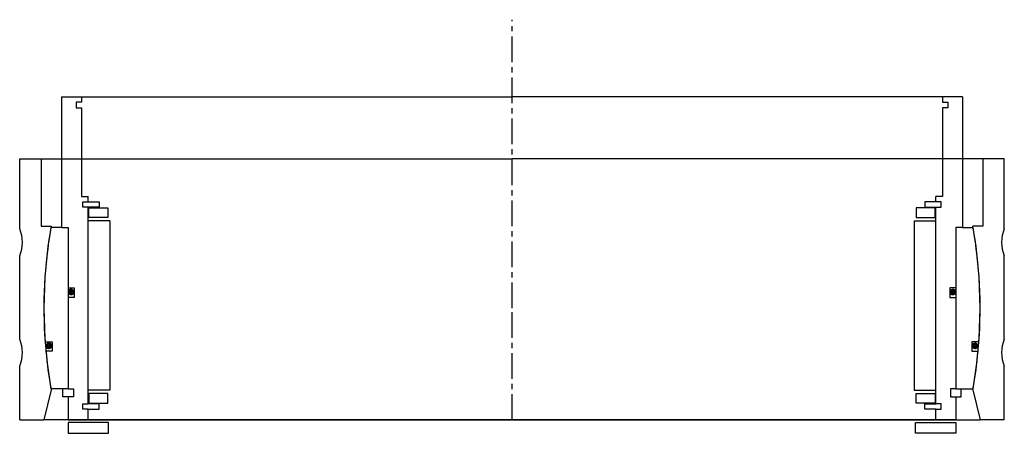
# Model space of a CAD drawing. Header units: millimetres. Extents: x -183 to 183, y -5 to 149.
import ezdxf

# ---------------------------------------------------------------- set-up
doc = ezdxf.new("R2010")
doc.units = ezdxf.units.MM
doc.header["$LTSCALE"] = 0.3
doc.header["$MEASUREMENT"] = 0
doc.linetypes.add('CENTER', pattern=[50.8, 31.75, -6.35, 6.35, -6.35])
doc.layers.get('0').update_dxf_attribs({"linetype": 'CONTINUOUS'})
doc.layers.add('Center', color=1, linetype='CENTER')

# ---------------------------------------------------------------- blocks, each defined once
blk = doc.blocks.new('house4S290')
for p, q in [((-183, 29.5), (-183, 55.5)), ((-183, 55.5), (-175, 55.5)), ((-175, 55.5), (0, 55.5)), ((-175, 55.5), (-175, 30.5)), ((175, 55.5), (0, 55.5)), ((175, 55.5), (175, 30.5)), ((183, 55.5), (175, 55.5)), ((183, 29.5), (183, 55.5)), ((-175, 30.5), (-171.31, 30.5)), ((175, 30.5), (171.31, 30.5)), ((-183, -11.5), (-183, 19.5)), ((183, -11.5), (183, 19.5)), ((-183, -41.5), (-183, -21.5)), ((183, -41.5), (183, -21.5)), ((-171.32, -30.41), (-174, -41.5)), ((171.32, -30.41), (174, -41.5)), ((-183, -41.5), (-174, -41.5)), ((0, -41.5), (-174, -41.5)), ((0, -41.5), (174, -41.5)), ((183, -41.5), (174, -41.5))]:
    blk.add_line(p, q)
for centre, radius, start, end in [((-195, 24.5), 13, 337.3801, 22.6199), ((0, 0), 174, 169.9046, 190.0649), ((0, 0), 174, 349.9351, 10.0954), ((195, 24.5), 13, 157.3801, 202.6199), ((-195, -16.5), 13, 337.3801, 22.6199), ((195, -16.5), 13, 157.3801, 202.6199)]:
    blk.add_arc(centre, radius, start, end)
blk = doc.blocks.new('innerhouse-4S299')
for p, q in [((-167.5, 78.5), (-167.5, 30)), ((-167.5, 78.5), (-160, 78.5)), ((-160, 78.5), (0, 78.5)), ((-160, 78.5), (-160, 76.5)), ((160, 78.5), (0, 78.5)), ((167.5, 78.5), (160, 78.5)), ((160, 78.5), (160, 76.5)), ((167.5, 78.5), (167.5, 30)), ((-160, 76.5), (-162, 76.5)), ((-162, 76.5), (-162, 74.5)), ((-162, 74.5), (-160, 74.5)), ((-160, 74.5), (-160, 41.5)), ((160, 76.5), (162, 76.5)), ((162, 74.5), (160, 74.5)), ((160, 74.5), (160, 41.5)), ((162, 76.5), (162, 74.5)), ((-160, 41.5), (-157.5, 41.5)), ((-157.5, 39.5), (-157.5, 41.5)), ((157.5, 39.5), (157.5, 41.5)), ((160, 41.5), (157.5, 41.5)), ((-159.5, 37.5), (-159.5, 39.5)), ((-159.5, 39.5), (-157.5, 39.5)), ((-157.5, 37.5), (-159.5, 37.5)), ((-157.5, 39.5), (-153.5, 39.5)), ((-157.5, -35.5), (-157.5, 37.5)), ((-153.5, 37.5), (-157.5, 37.5)), ((-157.25, 37.25), (-150.25, 37.25)), ((-157.25, 33.75), (-157.25, 37.25)), ((-153.5, 39.5), (-153.5, 37.5)), ((-150.25, 37.25), (-150.25, 33.75)), ((157.25, 37.25), (150.25, 37.25)), ((150.25, 37.25), (150.25, 33.75)), ((153.5, 39.5), (153.5, 37.5)), ((157.5, 39.5), (153.5, 39.5)), ((153.5, 37.5), (157.5, 37.5)), ((157.25, 33.75), (157.25, 37.25)), ((159.5, 39.5), (157.5, 39.5)), ((157.5, -35.5), (157.5, 37.5)), ((157.5, 37.5), (159.5, 37.5)), ((159.5, 37.5), (159.5, 39.5)), ((-150.25, 33.75), (-157.25, 33.75)), ((150.25, 33.75), (157.25, 33.75)), ((-167.5, 30), (-171.39, 30)), ((-167.5, 30), (-165, 30)), ((-165, 30), (-165, -30)), ((-165, 30), (-165, 7.5)), ((-149.5, 32.5), (-157.5, 32.5)), ((-149.5, 32.5), (-149.5, -30.5)), ((149.5, 32.5), (149.5, -30.5)), ((149.5, 32.5), (157.5, 32.5)), ((165, 30), (165, -30)), ((165, 30), (165, 7.5)), ((167.5, 30), (165, 30)), ((167.5, 30), (171.39, 30)), ((-165, 7.5), (-162.8, 7.5)), ((-162.8, 7.5), (-162.8, 4)), ((162.8, 7.5), (162.8, 4)), ((165, 7.5), (162.8, 7.5)), ((-165, 4), (-165, -30)), ((-162.8, 4), (-165, 4)), ((162.8, 4), (165, 4)), ((165, 4), (165, -30)), ((-173.55, -12.5), (-170.88, -12.5)), ((-170.88, -12.5), (-170.88, -16)), ((173.55, -12.5), (170.88, -12.5)), ((170.88, -12.5), (170.88, -16)), ((-170.88, -16), (-173.26, -16)), ((170.88, -16), (173.26, -16)), ((-165, -30), (-171.39, -30)), ((-167, -33), (-167, -30)), ((-165, -30), (-163, -30)), ((-163, -30), (-163, -33)), ((-149.5, -30.5), (-157.5, -30.5)), ((-150.25, -31.75), (-157.25, -31.75)), ((-157.25, -31.75), (-157.25, -35.25)), ((-150.25, -35.25), (-150.25, -31.75)), ((149.5, -30.5), (157.5, -30.5)), ((150.25, -31.75), (157.25, -31.75)), ((150.25, -35.25), (150.25, -31.75)), ((157.25, -31.75), (157.25, -35.25)), ((165, -30), (163, -30)), ((163, -30), (163, -33)), ((165, -30), (171.39, -30)), ((167, -33), (167, -30)), ((-165, -33), (-167, -33)), ((-165, -33), (-165, -41.5)), ((-163, -33), (-165, -33)), ((-159.5, -37.5), (-159.5, -35.5)), ((-159.5, -35.5), (-157.5, -35.5)), ((-153.5, -35.5), (-157.5, -35.5)), ((-157.25, -35.25), (-150.25, -35.25)), ((-153.5, -37.5), (-153.5, -35.5)), ((157.25, -35.25), (150.25, -35.25)), ((153.5, -35.5), (157.5, -35.5)), ((153.5, -37.5), (153.5, -35.5)), ((159.5, -35.5), (157.5, -35.5)), ((159.5, -37.5), (159.5, -35.5)), ((163, -33), (165, -33)), ((165, -33), (165, -41.5)), ((165, -33), (167, -33)), ((-157.5, -37.5), (-159.5, -37.5)), ((-157.5, -41.5), (-157.5, -37.5)), ((-157.5, -37.5), (-153.5, -37.5)), ((157.5, -37.5), (153.5, -37.5)), ((157.5, -41.5), (157.5, -37.5)), ((157.5, -37.5), (159.5, -37.5)), ((-165, -41.5), (-157.5, -41.5)), ((-150, -42.5), (-165, -42.5)), ((-165, -42.5), (-165, -46.5)), ((-157.5, -41.5), (0, -41.5)), ((-150, -46.5), (-150, -42.5)), ((157.5, -41.5), (0, -41.5)), ((0, -41.5), (33.3, -41.5)), ((150, -42.5), (165, -42.5)), ((150, -46.5), (150, -42.5)), ((165, -41.5), (157.5, -41.5)), ((165, -42.5), (165, -46.5)), ((-165, -46.5), (-150, -46.5)), ((165, -46.5), (150, -46.5))]:
    blk.add_line(p, q)
at = {"const_width": 1.2}
for points in [[(-163.26, 6, -1), (-164.56, 6, -1)], [(163.26, 6, 1), (164.56, 6, 1)], [(-171.5, -14, -1), (-172.8, -14, -1)], [(171.5, -14, 1), (172.8, -14, 1)]]:
    blk.add_lwpolyline(points, format="xyb", close=True, dxfattribs=at)
for start, end in [(170.0718, 184.1196), (355.8804, 9.9282), (185.276, 189.9282), (350.0718, 354.724)]:
    blk.add_arc((0, 0), 174, start, end)
at = {"layer": 'Center'}
for p, q in [((0, 0), (0, 107.19)), ((0, -41.5), (0, 0))]:
    blk.add_line(p, q, dxfattribs=at)

msp = doc.modelspace()

# ---------------------------------------------------------------- block references
for name in ['innerhouse-4S299', 'house4S290']:
    msp.add_blockref(name, (0, 41.5))

doc.saveas('drawing.dxf')
